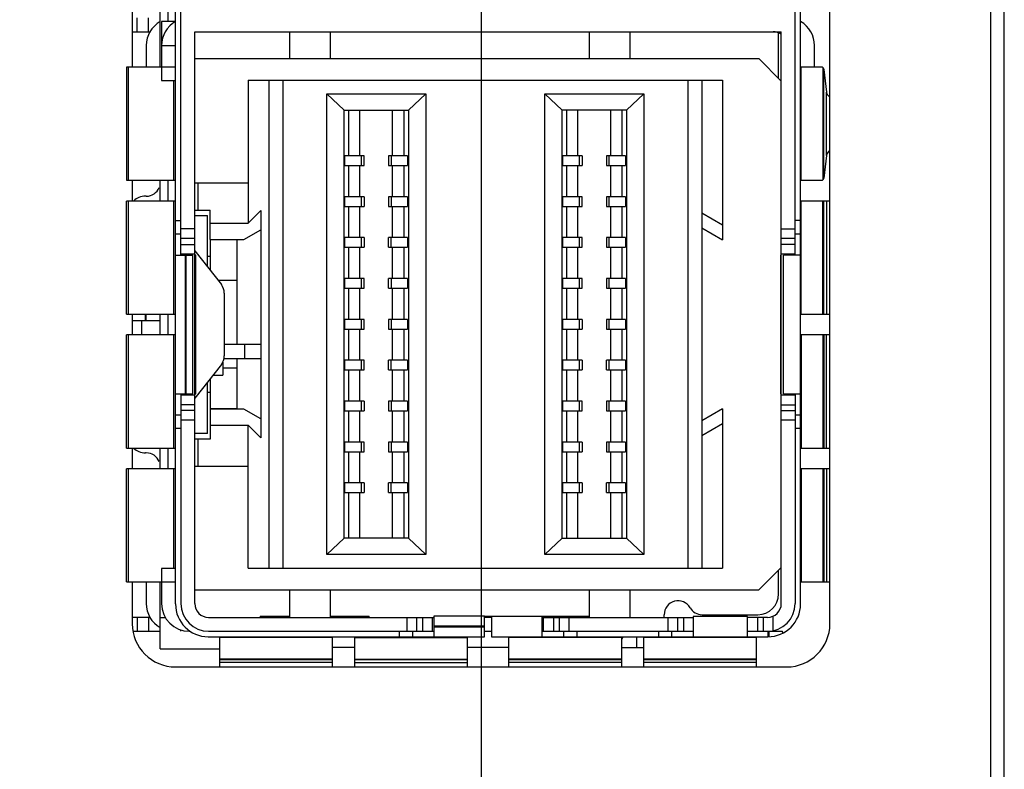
# Model space of a CAD drawing. Header units: inches. Extents: x 0 to 22, y 0 to 17.
# Tile 6 of 20: x 7.382 to 8.093, y 8.087 to 8.628. Entities that reach past the tile are written whole.
import ezdxf

# ---------------------------------------------------------------- set-up
doc = ezdxf.new("R2010")
doc.units = ezdxf.units.IN
doc.header["$LTSCALE"] = 1.21
doc.header["$MEASUREMENT"] = 0
doc.layers.get('0').update_dxf_attribs({"linetype": 'CONTINUOUS'})
doc.layers.add('DATUMCURVES', color=7, linetype='CONTINUOUS')
doc.layers.add('DIMENSIONS', color=7, linetype='CONTINUOUS')
doc.styles.get("Standard").update_dxf_attribs({"font": 'txt', "width": 0.8})
doc.dimstyles.new('DIMSTYLE_1', dxfattribs={"dimtxt": 0.125, "dimasz": 0.18, "dimexe": 0.125, "dimexo": 0.0625, "dimgap": 0.03125, "dimtad": 0, "dimtih": 1, "dimtoh": 1, "dimzin": 4, "dimdsep": 46, "dimtxsty": 'STANDARD', "dimblk": '_FILLED', "dimblk1": '_FILLED', "dimblk2": '_FILLED', "dimcen": 0.09, "dimadec": 0, "dimazin": 0, "dimtp": 0.005, "dimtm": 0.005, "dimtfac": 1, "dimtofl": 0, "dimtmove": 0, "dimatfit": 3, "dimldrblk": '_FILLED', "dimfxl": 1, "dimtolj": 1, "dimtzin": 4, "dimarcsym": 0})

# ---------------------------------------------------------------- blocks, each defined once
blk = doc.blocks.new('*D4')
at = {"layer": 'DIMENSIONS', "color": 2, "linetype": 'CONTINUOUS'}
for p, q in [((7.71523, 8.86959), (7.71523, 5.64307)), ((7.71523, 5.64307), (7.77386, 5.58875)), ((7.77386, 5.58875), (7.77386, 5.48248))]:
    blk.add_line(p, q, dxfattribs=at)
at = {"layer": 'DIMENSIONS', "color": 2, "linetype": 'CONTINUOUS', "insert": (7.71136, 5.41998), "char_height": 0.125, "width": 0.925, "attachment_point": 3, "rotation": 90, "line_spacing_factor": 0.9}
blk.add_mtext('.12{\\Ftxt.shx;\\W1.000000;\\H0.125000; }[2.9]', dxfattribs=at)
blk = doc.blocks.new('_FILLED')
at = {"color": 0, "linetype": 'BYBLOCK'}
blk.add_solid([(0, 0), (-1, 0.1736), (-1, -0.1736)], dxfattribs=at)
blk = doc.blocks.new('*D10')
at = {"layer": 'DIMENSIONS', "color": 2, "linetype": 'CONTINUOUS'}
blk.add_line((7.52763, 9.05719), (6.58848, 9.05719), dxfattribs=at)
at = {"layer": 'DIMENSIONS', "color": 2, "linetype": 'CONTINUOUS', "insert": (6.52598, 9.11969), "char_height": 0.125, "width": 1.125, "attachment_point": 3, "line_spacing_factor": 0.9}
blk.add_mtext('2.69{\\Ftxt.shx;\\W1.000000;\\H0.125000; }[68.4]', dxfattribs=at)

msp = doc.modelspace()

# ---------------------------------------------------------------- linework, layer by layer
at = {"color": 7, "linetype": 'CONTINUOUS'}
for p, q in [((8.08323, 11.30769), (8.08323, 7.17198)), ((8.09323, 6.16998), (8.09323, 11.30769)), ((7.96723, 8.19194), (7.96723, 9.92244)), ((7.49446, 8.20615), (7.49446, 9.90906)), ((7.94607, 8.20615), (7.94607, 9.90906)), ((7.4984, 8.458), (7.4984, 8.79107)), ((7.94213, 8.458), (7.94213, 8.79107)), ((7.46323, 8.65519), (7.46323, 8.59389)), ((7.48335, 8.59417), (7.48335, 8.65519)), ((7.4892, 8.62686), (7.4892, 8.65519)), ((7.46675, 8.61954), (7.46675, 8.62954)), ((7.47496, 8.61954), (7.47496, 8.62954)), ((7.4844, 8.62686), (7.4844, 8.60954)), ((7.4944, 8.62686), (7.4844, 8.62686)), ((7.46323, 8.61954), (7.47638, 8.61954)), ((7.5084, 8.20646), (7.5084, 8.61954)), ((7.5084, 8.61954), (7.93213, 8.61954)), ((7.57685, 8.61954), (7.57685, 8.60017)), ((7.60637, 8.60017), (7.60637, 8.61954)), ((7.79338, 8.61954), (7.79338, 8.60017)), ((7.82291, 8.60017), (7.82291, 8.61954)), ((7.93017, 8.58586), (7.93017, 8.61871)), ((7.93213, 8.20646), (7.93213, 8.61949)), ((7.47335, 8.60954), (7.47335, 8.59389)), ((7.4844, 8.60954), (7.4844, 8.58417)), ((7.4844, 8.60954), (7.4944, 8.60954)), ((7.95613, 8.59389), (7.95613, 8.6095)), ((7.5084, 8.60017), (7.91586, 8.60017)), ((7.91586, 8.60017), (7.93213, 8.58389)), ((7.459, 8.59389), (7.459, 8.51219)), ((7.4844, 8.59389), (7.459, 8.59389)), ((7.46043, 8.51219), (7.46043, 8.59389)), ((7.4844, 8.59417), (7.49446, 8.59417)), ((7.96177, 8.59389), (7.94654, 8.59389)), ((7.94654, 8.51219), (7.94654, 8.59389)), ((7.96177, 8.59389), (7.96222, 8.59361)), ((7.96222, 8.59361), (7.96222, 8.51247)), ((7.96222, 8.59361), (7.96236, 8.59341)), ((7.96236, 8.59341), (7.96276, 8.59226)), ((7.96276, 8.51381), (7.96276, 8.59226)), ((7.96276, 8.59226), (7.96471, 8.57592)), ((7.4844, 8.58417), (7.49446, 8.58417)), ((7.49328, 8.51219), (7.49328, 8.58417)), ((7.54692, 8.58442), (7.8896, 8.58442)), ((7.54692, 8.58442), (7.54692, 8.48126)), ((7.56192, 8.58442), (7.56192, 8.23206)), ((7.57192, 8.58442), (7.57192, 8.23206)), ((7.8646, 8.58442), (7.8646, 8.23206)), ((7.8746, 8.58442), (7.8746, 8.23206)), ((7.8896, 8.58442), (7.8896, 8.46926)), ((7.60381, 8.57458), (7.67523, 8.57458)), ((7.61631, 8.56277), (7.60381, 8.57458)), ((7.60381, 8.2419), (7.60381, 8.57458)), ((7.67523, 8.57458), (7.66273, 8.56277)), ((7.67523, 8.57458), (7.67523, 8.2419)), ((7.76129, 8.57458), (7.83271, 8.57458)), ((7.77379, 8.56277), (7.76129, 8.57458)), ((7.76129, 8.2419), (7.76129, 8.57458)), ((7.83271, 8.57458), (7.82021, 8.56277)), ((7.83271, 8.57458), (7.83271, 8.2419)), ((7.96471, 8.53016), (7.96471, 8.57592)), ((7.61631, 8.56277), (7.66273, 8.56277)), ((7.61631, 8.25371), (7.61631, 8.56277)), ((7.6197, 8.52985), (7.6197, 8.56277)), ((7.62771, 8.52985), (7.62771, 8.56277)), ((7.65133, 8.52985), (7.65133, 8.56277)), ((7.65934, 8.56277), (7.65934, 8.52985)), ((7.66273, 8.56277), (7.66273, 8.25371)), ((7.82021, 8.56277), (7.77379, 8.56277)), ((7.77379, 8.25371), (7.77379, 8.56277)), ((7.77718, 8.52985), (7.77718, 8.56277)), ((7.78519, 8.52985), (7.78519, 8.56277)), ((7.80881, 8.56277), (7.80881, 8.52985)), ((7.81682, 8.56277), (7.81682, 8.52985)), ((7.82021, 8.56277), (7.82021, 8.25371)), ((7.63068, 8.52985), (7.61691, 8.52985)), ((7.61691, 8.52285), (7.61691, 8.52985)), ((7.62888, 8.52285), (7.62888, 8.52985)), ((7.63068, 8.52285), (7.63068, 8.52985)), ((7.66213, 8.52985), (7.64836, 8.52985)), ((7.64836, 8.52985), (7.64836, 8.52285)), ((7.65016, 8.52985), (7.65016, 8.52285)), ((7.66213, 8.52985), (7.66213, 8.52285)), ((7.78816, 8.52985), (7.77439, 8.52985)), ((7.77439, 8.52285), (7.77439, 8.52985)), ((7.78636, 8.52285), (7.78636, 8.52985)), ((7.78816, 8.52985), (7.78816, 8.52285)), ((7.81961, 8.52985), (7.80584, 8.52985)), ((7.80584, 8.52985), (7.80584, 8.52285)), ((7.80764, 8.52985), (7.80764, 8.52285)), ((7.81961, 8.52985), (7.81961, 8.52285)), ((7.96471, 8.53016), (7.96276, 8.51381)), ((7.61691, 8.52285), (7.63068, 8.52285)), ((7.6197, 8.50032), (7.6197, 8.52285)), ((7.62771, 8.50032), (7.62771, 8.52285)), ((7.64836, 8.52285), (7.66213, 8.52285)), ((7.65133, 8.50032), (7.65133, 8.52285)), ((7.65934, 8.52285), (7.65934, 8.50032)), ((7.77439, 8.52285), (7.78816, 8.52285)), ((7.77718, 8.50032), (7.77718, 8.52285)), ((7.78519, 8.50032), (7.78519, 8.52285)), ((7.80584, 8.52285), (7.81961, 8.52285)), ((7.80881, 8.52285), (7.80881, 8.50032)), ((7.81682, 8.52285), (7.81682, 8.50032)), ((7.459, 8.51219), (7.49442, 8.51219)), ((7.46323, 8.51219), (7.46323, 8.49719)), ((7.48335, 8.49719), (7.48335, 8.51219)), ((7.4892, 8.49719), (7.4892, 8.51219)), ((7.50839, 8.51036), (7.54692, 8.51036)), ((7.51055, 8.51036), (7.51055, 8.49068)), ((7.94654, 8.51219), (7.96177, 8.51219)), ((7.96222, 8.51247), (7.96177, 8.51219)), ((7.96236, 8.51267), (7.96222, 8.51247)), ((7.96276, 8.51381), (7.96236, 8.51267)), ((7.47335, 8.50068), (7.47273, 8.50068)), ((7.48265, 8.50701), (7.48335, 8.50674)), ((7.459, 8.4155), (7.459, 8.49719)), ((7.49442, 8.49719), (7.459, 8.49719)), ((7.46043, 8.4155), (7.46043, 8.49719)), ((7.49328, 8.4155), (7.49328, 8.49719)), ((7.63068, 8.50032), (7.61691, 8.50032)), ((7.61691, 8.49332), (7.61691, 8.50032)), ((7.61691, 8.49332), (7.63068, 8.49332)), ((7.6197, 8.4708), (7.6197, 8.49332)), ((7.62771, 8.4708), (7.62771, 8.49332)), ((7.62888, 8.49332), (7.62888, 8.50032)), ((7.63068, 8.50032), (7.63068, 8.49332)), ((7.66213, 8.50032), (7.64836, 8.50032)), ((7.64836, 8.50032), (7.64836, 8.49332)), ((7.64836, 8.49332), (7.66213, 8.49332)), ((7.65016, 8.50032), (7.65016, 8.49332)), ((7.65133, 8.4708), (7.65133, 8.49332)), ((7.65934, 8.49332), (7.65934, 8.4708)), ((7.66213, 8.50032), (7.66213, 8.49332)), ((7.78816, 8.50032), (7.77439, 8.50032)), ((7.77439, 8.49332), (7.77439, 8.50032)), ((7.77439, 8.49332), (7.78816, 8.49332)), ((7.77718, 8.4708), (7.77718, 8.49332)), ((7.78519, 8.4708), (7.78519, 8.49332)), ((7.78636, 8.49332), (7.78636, 8.50032)), ((7.78816, 8.49332), (7.78816, 8.50032)), ((7.81961, 8.50032), (7.80584, 8.50032)), ((7.80584, 8.50032), (7.80584, 8.49332)), ((7.80584, 8.49332), (7.81961, 8.49332)), ((7.80764, 8.50032), (7.80764, 8.49332)), ((7.80881, 8.49332), (7.80881, 8.4708)), ((7.81682, 8.49332), (7.81682, 8.4708)), ((7.81961, 8.50032), (7.81961, 8.49332)), ((7.96723, 8.49719), (7.94654, 8.49719)), ((7.94654, 8.4155), (7.94654, 8.49719)), ((7.96222, 8.4155), (7.96222, 8.49719)), ((7.96276, 8.4155), (7.96276, 8.49719)), ((7.96471, 8.49719), (7.96471, 8.4155)), ((7.5084, 8.49068), (7.51944, 8.49068)), ((7.5084, 8.48674), (7.51747, 8.48674)), ((7.51747, 8.44966), (7.51747, 8.48674)), ((7.51944, 8.46953), (7.51944, 8.49068)), ((7.54692, 8.48126), (7.55602, 8.49036)), ((7.55602, 8.49036), (7.55602, 8.39355)), ((7.8896, 8.47989), (7.8746, 8.48855)), ((7.49446, 8.48315), (7.4984, 8.48315)), ((7.51944, 8.48126), (7.54692, 8.48126)), ((7.94607, 8.48315), (7.94213, 8.48315)), ((7.49446, 8.47357), (7.4984, 8.47357)), ((7.5084, 8.47714), (7.4984, 8.47714)), ((7.54392, 8.46953), (7.55602, 8.47651)), ((7.8746, 8.47792), (7.8896, 8.46926)), ((7.93213, 8.47714), (7.94213, 8.47714)), ((7.94213, 8.47357), (7.94607, 8.47357)), ((7.5084, 8.47007), (7.4984, 8.47007)), ((7.4984, 8.46593), (7.5084, 8.46593)), ((7.51944, 8.46953), (7.54392, 8.46953)), ((7.51944, 8.46926), (7.51944, 8.44716)), ((7.53913, 8.46926), (7.51944, 8.46926)), ((7.53913, 8.39355), (7.53913, 8.46926)), ((7.63068, 8.4708), (7.61691, 8.4708)), ((7.61691, 8.4638), (7.61691, 8.4708)), ((7.62888, 8.4638), (7.62888, 8.4708)), ((7.63068, 8.4708), (7.63068, 8.4638)), ((7.66213, 8.4708), (7.64836, 8.4708)), ((7.64836, 8.4638), (7.64836, 8.4708)), ((7.65016, 8.4638), (7.65016, 8.4708)), ((7.66213, 8.4708), (7.66213, 8.4638)), ((7.78816, 8.4708), (7.77439, 8.4708)), ((7.77439, 8.4638), (7.77439, 8.4708)), ((7.78636, 8.4638), (7.78636, 8.4708)), ((7.78816, 8.4638), (7.78816, 8.4708)), ((7.81961, 8.4708), (7.80584, 8.4708)), ((7.80584, 8.4708), (7.80584, 8.4638)), ((7.80764, 8.4708), (7.80764, 8.4638)), ((7.81961, 8.4708), (7.81961, 8.4638)), ((7.94213, 8.47007), (7.93213, 8.47007)), ((7.94213, 8.46593), (7.93213, 8.46593)), ((7.49446, 8.458), (7.5071, 8.458)), ((7.5084, 8.45886), (7.4984, 8.45886)), ((7.50178, 8.358), (7.50178, 8.458)), ((7.50221, 8.358), (7.50221, 8.458)), ((7.5071, 8.358), (7.5071, 8.458)), ((7.5084, 8.46115), (7.52759, 8.43684)), ((7.50921, 8.458), (7.5084, 8.458)), ((7.50921, 8.358), (7.50921, 8.458)), ((7.61691, 8.4638), (7.63068, 8.4638)), ((7.6197, 8.44127), (7.6197, 8.4638)), ((7.62771, 8.44127), (7.62771, 8.4638)), ((7.64836, 8.4638), (7.66213, 8.4638)), ((7.65133, 8.44127), (7.65133, 8.4638)), ((7.65934, 8.4638), (7.65934, 8.44127)), ((7.77439, 8.4638), (7.78816, 8.4638)), ((7.77718, 8.44127), (7.77718, 8.4638)), ((7.78519, 8.44127), (7.78519, 8.4638)), ((7.80584, 8.4638), (7.81961, 8.4638)), ((7.80881, 8.4638), (7.80881, 8.44127)), ((7.81682, 8.4638), (7.81682, 8.44127)), ((7.93213, 8.458), (7.9315, 8.458)), ((7.9315, 8.458), (7.9315, 8.358)), ((7.94213, 8.45886), (7.93213, 8.45886)), ((7.94607, 8.458), (7.93377, 8.458)), ((7.93377, 8.358), (7.93377, 8.458)), ((7.51747, 8.45745), (7.51944, 8.45745)), ((7.53913, 8.43974), (7.5253, 8.43974)), ((7.63068, 8.44127), (7.61691, 8.44127)), ((7.61691, 8.43427), (7.61691, 8.44127)), ((7.62888, 8.43427), (7.62888, 8.44127)), ((7.63068, 8.43427), (7.63068, 8.44127)), ((7.66213, 8.44127), (7.64836, 8.44127)), ((7.64836, 8.43427), (7.64836, 8.44127)), ((7.65016, 8.44127), (7.65016, 8.43427)), ((7.66213, 8.44127), (7.66213, 8.43427)), ((7.78816, 8.44127), (7.77439, 8.44127)), ((7.77439, 8.43427), (7.77439, 8.44127)), ((7.78636, 8.43427), (7.78636, 8.44127)), ((7.78816, 8.43427), (7.78816, 8.44127)), ((7.81961, 8.44127), (7.80584, 8.44127)), ((7.80584, 8.44127), (7.80584, 8.43427)), ((7.80764, 8.44127), (7.80764, 8.43427)), ((7.81961, 8.44127), (7.81961, 8.43427)), ((7.52974, 8.43064), (7.52974, 8.38536)), ((7.61691, 8.43427), (7.63068, 8.43427)), ((7.6197, 8.41174), (7.6197, 8.43427)), ((7.62771, 8.41174), (7.62771, 8.43427)), ((7.64836, 8.43427), (7.66213, 8.43427)), ((7.65133, 8.41174), (7.65133, 8.43427)), ((7.65934, 8.43427), (7.65934, 8.41174)), ((7.77439, 8.43427), (7.78816, 8.43427)), ((7.77718, 8.41174), (7.77718, 8.43427)), ((7.78519, 8.41174), (7.78519, 8.43427)), ((7.80584, 8.43427), (7.81961, 8.43427)), ((7.80881, 8.43427), (7.80881, 8.41174)), ((7.81682, 8.43427), (7.81682, 8.41174)), ((7.459, 8.4155), (7.49442, 8.4155)), ((7.46323, 8.4155), (7.46323, 8.4005)), ((7.47273, 8.41098), (7.47273, 8.4155)), ((7.47335, 8.41098), (7.47335, 8.4155)), ((7.48335, 8.4005), (7.48335, 8.4155)), ((7.4892, 8.4005), (7.4892, 8.4155)), ((7.94654, 8.4155), (7.96723, 8.4155)), ((7.46323, 8.41098), (7.48335, 8.41098)), ((7.47023, 8.4005), (7.47023, 8.41098)), ((7.63068, 8.41174), (7.61691, 8.41174)), ((7.61691, 8.40474), (7.61691, 8.41174)), ((7.62888, 8.40474), (7.62888, 8.41174)), ((7.63068, 8.40474), (7.63068, 8.41174)), ((7.66213, 8.41174), (7.64836, 8.41174)), ((7.64836, 8.41174), (7.64836, 8.40474)), ((7.65016, 8.41174), (7.65016, 8.40474)), ((7.66213, 8.41174), (7.66213, 8.40474)), ((7.78816, 8.41174), (7.77439, 8.41174)), ((7.77439, 8.40474), (7.77439, 8.41174)), ((7.78636, 8.40474), (7.78636, 8.41174)), ((7.78816, 8.41174), (7.78816, 8.40474)), ((7.81961, 8.41174), (7.80584, 8.41174)), ((7.80584, 8.41174), (7.80584, 8.40474)), ((7.80764, 8.41174), (7.80764, 8.40474)), ((7.81961, 8.41174), (7.81961, 8.40474)), ((7.61691, 8.40474), (7.63068, 8.40474)), ((7.6197, 8.38221), (7.6197, 8.40474)), ((7.62771, 8.38221), (7.62771, 8.40474)), ((7.64836, 8.40474), (7.66213, 8.40474)), ((7.65133, 8.38221), (7.65133, 8.40474)), ((7.65934, 8.40474), (7.65934, 8.38221)), ((7.77439, 8.40474), (7.78816, 8.40474)), ((7.77718, 8.38221), (7.77718, 8.40474)), ((7.78519, 8.38221), (7.78519, 8.40474)), ((7.80584, 8.40474), (7.81961, 8.40474)), ((7.80881, 8.40474), (7.80881, 8.38221)), ((7.81682, 8.40474), (7.81682, 8.38221)), ((7.49442, 8.4005), (7.459, 8.4005)), ((7.459, 8.31881), (7.459, 8.4005)), ((7.46043, 8.31881), (7.46043, 8.4005)), ((7.49328, 8.31881), (7.49328, 8.4005)), ((7.96723, 8.4005), (7.94654, 8.4005)), ((7.94654, 8.4005), (7.94654, 8.31881)), ((7.96222, 8.4005), (7.96222, 8.31881)), ((7.96276, 8.4005), (7.96276, 8.31881)), ((7.96471, 8.31881), (7.96471, 8.4005)), ((7.55634, 8.39355), (7.52974, 8.39355)), ((7.54453, 8.38355), (7.54453, 8.39355)), ((7.55634, 8.38355), (7.55634, 8.39355)), ((7.52865, 8.38087), (7.52865, 8.37145)), ((7.52974, 8.38355), (7.55634, 8.38355)), ((7.53913, 8.34722), (7.53913, 8.38355)), ((7.55602, 8.38355), (7.55602, 8.32612)), ((7.63068, 8.38221), (7.61691, 8.38221)), ((7.61691, 8.37521), (7.61691, 8.38221)), ((7.62888, 8.37521), (7.62888, 8.38221)), ((7.63068, 8.37521), (7.63068, 8.38221)), ((7.66213, 8.38221), (7.64836, 8.38221)), ((7.64836, 8.37521), (7.64836, 8.38221)), ((7.65016, 8.37521), (7.65016, 8.38221)), ((7.66213, 8.38221), (7.66213, 8.37521)), ((7.78816, 8.38221), (7.77439, 8.38221)), ((7.77439, 8.37521), (7.77439, 8.38221)), ((7.78636, 8.37521), (7.78636, 8.38221)), ((7.78816, 8.38221), (7.78816, 8.37521)), ((7.81961, 8.38221), (7.80584, 8.38221)), ((7.80584, 8.37521), (7.80584, 8.38221)), ((7.80764, 8.38221), (7.80764, 8.37521)), ((7.81961, 8.38221), (7.81961, 8.37521)), ((7.52759, 8.37916), (7.5084, 8.35485)), ((7.52865, 8.37674), (7.53913, 8.37674)), ((7.61691, 8.37521), (7.63068, 8.37521)), ((7.6197, 8.35268), (7.6197, 8.37521)), ((7.62771, 8.35268), (7.62771, 8.37521)), ((7.64836, 8.37521), (7.66213, 8.37521)), ((7.65133, 8.35268), (7.65133, 8.37521)), ((7.65934, 8.37521), (7.65934, 8.35268)), ((7.77439, 8.37521), (7.78816, 8.37521)), ((7.77718, 8.35268), (7.77718, 8.37521)), ((7.78519, 8.35268), (7.78519, 8.37521)), ((7.80584, 8.37521), (7.81961, 8.37521)), ((7.80881, 8.37521), (7.80881, 8.35268)), ((7.81682, 8.37521), (7.81682, 8.35268)), ((7.51747, 8.32926), (7.51747, 8.36634)), ((7.51944, 8.36884), (7.51944, 8.34722)), ((7.5215, 8.37145), (7.52865, 8.37145)), ((7.51944, 8.35903), (7.51747, 8.35903)), ((7.49446, 8.358), (7.5071, 8.358)), ((7.4984, 8.358), (7.4984, 8.20646)), ((7.4984, 8.35714), (7.5084, 8.35714)), ((7.5084, 8.358), (7.50921, 8.358)), ((7.63068, 8.35268), (7.61691, 8.35268)), ((7.61691, 8.34568), (7.61691, 8.35268)), ((7.62888, 8.34568), (7.62888, 8.35268)), ((7.63068, 8.35268), (7.63068, 8.34568)), ((7.66213, 8.35268), (7.64836, 8.35268)), ((7.64836, 8.35268), (7.64836, 8.34568)), ((7.65016, 8.35268), (7.65016, 8.34568)), ((7.66213, 8.35268), (7.66213, 8.34568)), ((7.78816, 8.35268), (7.77439, 8.35268)), ((7.77439, 8.34568), (7.77439, 8.35268)), ((7.78636, 8.34568), (7.78636, 8.35268)), ((7.78816, 8.34568), (7.78816, 8.35268)), ((7.81961, 8.35268), (7.80584, 8.35268)), ((7.80584, 8.35268), (7.80584, 8.34568)), ((7.80764, 8.35268), (7.80764, 8.34568)), ((7.81961, 8.35268), (7.81961, 8.34568)), ((7.9315, 8.358), (7.93213, 8.358)), ((7.93213, 8.35714), (7.94213, 8.35714)), ((7.93377, 8.358), (7.94607, 8.358)), ((7.94213, 8.358), (7.94213, 8.20646)), ((7.5084, 8.35007), (7.4984, 8.35007)), ((7.5084, 8.34593), (7.4984, 8.34593)), ((7.53913, 8.34722), (7.51944, 8.34722)), ((7.54392, 8.34695), (7.51944, 8.34695)), ((7.51944, 8.34695), (7.51944, 8.32532)), ((7.55602, 8.33997), (7.54392, 8.34695)), ((7.61691, 8.34568), (7.63068, 8.34568)), ((7.6197, 8.32316), (7.6197, 8.34568)), ((7.62771, 8.32316), (7.62771, 8.34568)), ((7.64836, 8.34568), (7.66213, 8.34568)), ((7.65133, 8.32316), (7.65133, 8.34568)), ((7.65934, 8.34568), (7.65934, 8.32316)), ((7.77439, 8.34568), (7.78816, 8.34568)), ((7.77718, 8.32316), (7.77718, 8.34568)), ((7.78519, 8.32316), (7.78519, 8.34568)), ((7.80584, 8.34568), (7.81961, 8.34568)), ((7.80881, 8.34568), (7.80881, 8.32316)), ((7.81682, 8.34568), (7.81682, 8.32316)), ((7.8896, 8.34722), (7.8746, 8.33856)), ((7.8896, 8.34722), (7.8896, 8.23206)), ((7.93213, 8.35007), (7.94213, 8.35007)), ((7.93213, 8.34593), (7.94213, 8.34593)), ((7.4984, 8.34245), (7.49446, 8.34245)), ((7.5084, 8.33886), (7.4984, 8.33886)), ((7.94213, 8.33886), (7.93213, 8.33886)), ((7.94607, 8.34245), (7.94213, 8.34245)), ((7.4984, 8.33285), (7.49446, 8.33285)), ((7.51944, 8.33522), (7.54692, 8.33522)), ((7.55602, 8.32612), (7.54692, 8.33522)), ((7.54692, 8.23206), (7.54692, 8.33522)), ((7.8746, 8.32792), (7.8896, 8.33659)), ((7.94607, 8.33285), (7.94213, 8.33285)), ((7.51747, 8.32926), (7.5084, 8.32926)), ((7.51944, 8.32532), (7.5084, 8.32532)), ((7.51055, 8.32532), (7.51055, 8.30564)), ((7.63068, 8.32316), (7.61691, 8.32316)), ((7.61691, 8.31616), (7.61691, 8.32316)), ((7.62888, 8.31616), (7.62888, 8.32316)), ((7.63068, 8.31616), (7.63068, 8.32316)), ((7.66213, 8.32316), (7.64836, 8.32316)), ((7.64836, 8.32316), (7.64836, 8.31616)), ((7.65016, 8.32316), (7.65016, 8.31616)), ((7.66213, 8.32316), (7.66213, 8.31616)), ((7.78816, 8.32316), (7.77439, 8.32316)), ((7.77439, 8.31616), (7.77439, 8.32316)), ((7.78636, 8.31616), (7.78636, 8.32316)), ((7.78816, 8.32316), (7.78816, 8.31616)), ((7.81961, 8.32316), (7.80584, 8.32316)), ((7.80584, 8.32316), (7.80584, 8.31616)), ((7.80764, 8.32316), (7.80764, 8.31616)), ((7.81961, 8.32316), (7.81961, 8.31616)), ((7.459, 8.31881), (7.49442, 8.31881)), ((7.46323, 8.31881), (7.46323, 8.30381)), ((7.48335, 8.30381), (7.48335, 8.31881)), ((7.4892, 8.30381), (7.4892, 8.31881)), ((7.61691, 8.31616), (7.63068, 8.31616)), ((7.6197, 8.29363), (7.6197, 8.31616)), ((7.62771, 8.29363), (7.62771, 8.31616)), ((7.64836, 8.31616), (7.66213, 8.31616)), ((7.65133, 8.29363), (7.65133, 8.31616)), ((7.65934, 8.31616), (7.65934, 8.29363)), ((7.77439, 8.31616), (7.78816, 8.31616)), ((7.77718, 8.29363), (7.77718, 8.31616)), ((7.78519, 8.29363), (7.78519, 8.31616)), ((7.80584, 8.31616), (7.81961, 8.31616)), ((7.80881, 8.31616), (7.80881, 8.29363)), ((7.81682, 8.31616), (7.81682, 8.29363)), ((7.94654, 8.31881), (7.96723, 8.31881)), ((7.47335, 8.31532), (7.47273, 8.31532)), ((7.48335, 8.30926), (7.48265, 8.30899)), ((7.49442, 8.30381), (7.459, 8.30381)), ((7.459, 8.22211), (7.459, 8.30381)), ((7.46043, 8.22211), (7.46043, 8.30381)), ((7.49328, 8.23183), (7.49328, 8.30381)), ((7.50839, 8.30564), (7.54692, 8.30564)), ((7.96723, 8.30381), (7.94654, 8.30381)), ((7.94654, 8.30381), (7.94654, 8.22211)), ((7.96222, 8.30381), (7.96222, 8.22211)), ((7.96276, 8.30381), (7.96276, 8.22211)), ((7.96471, 8.30381), (7.96471, 8.22211)), ((7.63068, 8.29363), (7.61691, 8.29363)), ((7.61691, 8.28663), (7.61691, 8.29363)), ((7.62888, 8.28663), (7.62888, 8.29363)), ((7.63068, 8.29363), (7.63068, 8.28663)), ((7.66213, 8.29363), (7.64836, 8.29363)), ((7.64836, 8.28663), (7.64836, 8.29363)), ((7.65016, 8.28663), (7.65016, 8.29363)), ((7.66213, 8.29363), (7.66213, 8.28663)), ((7.78816, 8.29363), (7.77439, 8.29363)), ((7.77439, 8.28663), (7.77439, 8.29363)), ((7.78636, 8.28663), (7.78636, 8.29363)), ((7.78816, 8.29363), (7.78816, 8.28663)), ((7.81961, 8.29363), (7.80584, 8.29363)), ((7.80584, 8.28663), (7.80584, 8.29363)), ((7.80764, 8.29363), (7.80764, 8.28663)), ((7.81961, 8.29363), (7.81961, 8.28663)), ((7.61691, 8.28663), (7.63068, 8.28663)), ((7.6197, 8.25371), (7.6197, 8.28663)), ((7.62771, 8.25371), (7.62771, 8.28663)), ((7.64836, 8.28663), (7.66213, 8.28663)), ((7.65133, 8.25371), (7.65133, 8.28663)), ((7.65934, 8.28663), (7.65934, 8.25371)), ((7.77439, 8.28663), (7.78816, 8.28663)), ((7.77718, 8.25371), (7.77718, 8.28663)), ((7.78519, 8.25371), (7.78519, 8.28663)), ((7.80584, 8.28663), (7.81961, 8.28663)), ((7.80881, 8.28663), (7.80881, 8.25371)), ((7.81682, 8.28663), (7.81682, 8.25371)), ((7.61631, 8.25371), (7.60381, 8.2419)), ((7.66273, 8.25371), (7.61631, 8.25371)), ((7.66273, 8.25371), (7.67523, 8.2419)), ((7.77379, 8.25371), (7.76129, 8.2419)), ((7.77379, 8.25371), (7.82021, 8.25371)), ((7.82021, 8.25371), (7.83271, 8.2419)), ((7.67523, 8.2419), (7.60381, 8.2419)), ((7.83271, 8.2419), (7.76129, 8.2419)), ((7.49446, 8.23183), (7.4844, 8.23183)), ((7.4844, 8.23183), (7.4844, 8.20646)), ((7.54692, 8.23206), (7.8896, 8.23206)), ((7.93213, 8.23259), (7.91586, 8.21631)), ((7.93017, 8.21343), (7.93017, 8.23062)), ((7.459, 8.22211), (7.4844, 8.22211)), ((7.46323, 8.22211), (7.46323, 8.19194)), ((7.47335, 8.22211), (7.47335, 8.20646)), ((7.48335, 8.17387), (7.48335, 8.22183)), ((7.49446, 8.22183), (7.4844, 8.22183)), ((7.5084, 8.21631), (7.91586, 8.21631)), ((7.57685, 8.21631), (7.57685, 8.19646)), ((7.60637, 8.19646), (7.60637, 8.21631)), ((7.79338, 8.21631), (7.79338, 8.19646)), ((7.82291, 8.19646), (7.82291, 8.21631)), ((7.94654, 8.22211), (7.96723, 8.22211)), ((7.47638, 8.19646), (7.46323, 8.19646)), ((7.46675, 8.19646), (7.46675, 8.18646)), ((7.47496, 8.19646), (7.47496, 8.18646)), ((7.48335, 8.19646), (7.48733, 8.19646)), ((7.5184, 8.19646), (7.68099, 8.19646)), ((7.55567, 8.19734), (7.57685, 8.19734)), ((7.55567, 8.19734), (7.55567, 8.19646)), ((7.60637, 8.19734), (7.63441, 8.19734)), ((7.63441, 8.19646), (7.63441, 8.19734)), ((7.66184, 8.18646), (7.66184, 8.19646)), ((7.66892, 8.18646), (7.66892, 8.19646)), ((7.67306, 8.18646), (7.67306, 8.19646)), ((7.68013, 8.18646), (7.68013, 8.19646)), ((7.71777, 8.19746), (7.68099, 8.19746)), ((7.68099, 8.19746), (7.68099, 8.18646)), ((7.71777, 8.18253), (7.71777, 8.19746)), ((7.71777, 8.19734), (7.72277, 8.19734)), ((7.71777, 8.19646), (7.72277, 8.19654)), ((7.75938, 8.19709), (7.72277, 8.19709)), ((7.72277, 8.19709), (7.72277, 8.18253)), ((7.75938, 8.19734), (7.79338, 8.19734)), ((7.75938, 8.18253), (7.75938, 8.19709)), ((7.75938, 8.19658), (7.76041, 8.19646)), ((7.76041, 8.19646), (7.86844, 8.19646)), ((7.76041, 8.18646), (7.76041, 8.19646)), ((7.76748, 8.19646), (7.76748, 8.18646)), ((7.77162, 8.19646), (7.77162, 8.18646)), ((7.77869, 8.19646), (7.77869, 8.18646)), ((7.84752, 8.19646), (7.84752, 8.19843)), ((7.85016, 8.19646), (7.85016, 8.18646)), ((7.85723, 8.19646), (7.85723, 8.18646)), ((7.86138, 8.19646), (7.86138, 8.18646)), ((7.90781, 8.19709), (7.86844, 8.19709)), ((7.86844, 8.19709), (7.86844, 8.18253)), ((7.87484, 8.19843), (7.91517, 8.19843)), ((7.90781, 8.18253), (7.90781, 8.19709)), ((7.92213, 8.19646), (7.90781, 8.19646)), ((7.91506, 8.18646), (7.91506, 8.19646)), ((7.91921, 8.18646), (7.91921, 8.19646)), ((7.92628, 8.1869), (7.92628, 8.19736)), ((7.4984, 8.18646), (7.4984, 8.18742)), ((7.68099, 8.19046), (7.71777, 8.19046)), ((7.71777, 8.18946), (7.68099, 8.18946)), ((7.4641, 8.18646), (7.48335, 8.18646)), ((7.51809, 8.18253), (7.71777, 8.18253)), ((7.5184, 8.18646), (7.68107, 8.18646)), ((7.60796, 8.18206), (7.52627, 8.18206)), ((7.52627, 8.18206), (7.52627, 8.16082)), ((7.60796, 8.16082), (7.60796, 8.18206)), ((7.6237, 8.18206), (7.7054, 8.18206)), ((7.6237, 8.18206), (7.6237, 8.16082)), ((7.65601, 8.18646), (7.65601, 8.18253)), ((7.66558, 8.18646), (7.66558, 8.18253)), ((7.68115, 8.18648), (7.68115, 8.18253)), ((7.7054, 8.16082), (7.7054, 8.18206)), ((7.71777, 8.18646), (7.72277, 8.18646)), ((7.72277, 8.18253), (7.92245, 8.18253)), ((7.81683, 8.18206), (7.73514, 8.18206)), ((7.73514, 8.18206), (7.73514, 8.16082)), ((7.75938, 8.18646), (7.86844, 8.18646)), ((7.77496, 8.18253), (7.77496, 8.18646)), ((7.78453, 8.18253), (7.78453, 8.18646)), ((7.81683, 8.18068), (7.8179, 8.18253)), ((7.81683, 8.16082), (7.81683, 8.18206)), ((7.82783, 8.17465), (7.82783, 8.18253)), ((7.91427, 8.18206), (7.83257, 8.18206)), ((7.83257, 8.18206), (7.83257, 8.16082)), ((7.84329, 8.18646), (7.84329, 8.18253)), ((7.85289, 8.18646), (7.85289, 8.18253)), ((7.90781, 8.18646), (7.9328, 8.18647)), ((7.91427, 8.16082), (7.91427, 8.18206)), ((7.92246, 8.18646), (7.92245, 8.1845)), ((7.92245, 8.1845), (7.92245, 8.18253)), ((7.92344, 8.18255), (7.92328, 8.18646)), ((7.93347, 8.18525), (7.9328, 8.18647)), ((7.48335, 8.17387), (7.52627, 8.17387)), ((7.6237, 8.17465), (7.60796, 8.17465)), ((7.73514, 8.17465), (7.7054, 8.17465)), ((7.81683, 8.17465), (7.83257, 8.17465)), ((7.60796, 8.16638), (7.52627, 8.16638)), ((7.6237, 8.16638), (7.7054, 8.16638)), ((7.81683, 8.16638), (7.73514, 8.16638)), ((7.91427, 8.16638), (7.83257, 8.16638)), ((7.49448, 8.16069), (7.93598, 8.16069)), ((7.60796, 8.16584), (7.52627, 8.16584)), ((7.60796, 8.16388), (7.52627, 8.16388)), ((7.7054, 8.16584), (7.6237, 8.16584)), ((7.6237, 8.16388), (7.7054, 8.16388)), ((7.81683, 8.16584), (7.73514, 8.16584)), ((7.81683, 8.16388), (7.73514, 8.16388)), ((7.91427, 8.16584), (7.83257, 8.16584)), ((7.91427, 8.16388), (7.83257, 8.16388))]:
    msp.add_line(p, q, dxfattribs=at)
for centre, radius, start, end in [((7.49335, 8.60954), 0.02, 120, 180), ((7.5044, 8.60954), 0.02, 119.87054, 180), ((7.93613, 8.6095), 0.02, 0, 60.21605), ((7.92623, 8.60954), 0.01, 53.8086, 90), ((7.47273, 8.48818), 0.0125, 90, 133.56352), ((7.47335, 8.51068), 0.01, 270, 338.50871), ((7.51974, 8.43064), 0.01, 0, 38.28513), ((7.51974, 8.38536), 0.01, 321.71559, 359.99995), ((7.47273, 8.32782), 0.0125, 226.43623, 270), ((7.47335, 8.30532), 0.01, 21.49129, 90), ((7.91517, 8.21343), 0.015, 270, 360), ((7.49335, 8.20646), 0.02, 180, 240), ((7.5044, 8.20646), 0.02, 180.00001, 270), ((7.51809, 8.20615), 0.02362, 180, 270), ((7.5184, 8.20646), 0.02, 180, 270), ((7.5184, 8.20646), 0.01, 180, 270), ((7.85752, 8.19843), 0.01, 30, 180), ((7.87484, 8.20843), 0.01, 210, 270), ((7.92213, 8.20646), 0.02, 270, 360), ((7.92213, 8.20646), 0.01, 270, 360), ((7.92245, 8.20615), 0.02362, 270, 360), ((7.49448, 8.19194), 0.03125, 180, 270), ((7.93598, 8.19194), 0.03125, 270, 360)]:
    msp.add_arc(centre, radius, start, end, dxfattribs=at)
for points, knots in [([(7.96471, 8.57592), (7.96475, 8.57561), (7.96514, 8.57415), (7.96626, 8.57302), (7.96717, 8.57227)], [0, 0, 0, 0, 0.210593, 1, 1, 1, 1]), ([(7.96717, 8.53381), (7.96682, 8.53352), (7.96573, 8.53254), (7.96483, 8.53118), (7.96471, 8.53016)], [0, 0, 0, 0, 0.302309, 1, 1, 1, 1])]:
    msp.add_open_spline(points, degree=3, knots=knots, dxfattribs=at)
at = {"layer": 'DATUMCURVES', "color": 4, "linetype": 'CONTINUOUS'}
for p, q in [((7.96723, 8.19194), (7.96723, 9.92244)), ((7.46323, 8.65519), (7.46323, 8.59389)), ((7.46323, 8.51219), (7.46323, 8.49719)), ((7.46323, 8.4155), (7.46323, 8.4005)), ((7.46323, 8.31881), (7.46323, 8.30381)), ((7.46323, 8.22211), (7.46323, 8.19194)), ((7.49448, 8.16069), (7.93598, 8.16069))]:
    msp.add_line(p, q, dxfattribs=at)

# ---------------------------------------------------------------- dimensions: what is measured, and where the dimension line sits
at = {"layer": 'DIMENSIONS', "color": 2, "linetype": 'CONTINUOUS'}
for feature_location, offset, origin, picture, middle in [((7.52763, 9.05719), (-0.93915, 0), (7.36523, 6.36498), '*D10', (5.96348, 9.05719)), ((7.71523, 8.86959), (0.05863, -3.38711), (7.59923, 6.13098), '*D4', (7.77386, 4.95748))]:
    dim = msp.add_ordinate_dim(feature_location=feature_location, offset=offset, dtype=0, origin=origin, dimstyle='DIMSTYLE_1', dxfattribs=at)
    dim.commit()
    dim.dimension.update_dxf_attribs({"geometry": picture, "text_midpoint": middle})

doc.saveas('drawing.dxf')
